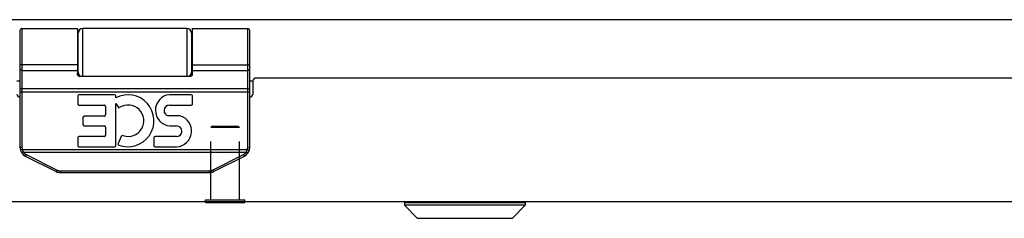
# Model space of a CAD drawing. Header units: inches. Extents: x 0 to 69.4, y 0 to 44.9.
# Tile 5 of 15: x 13.6 to 20, y 31.3 to 32.6. Entities that reach past the tile are written whole.
import ezdxf

# ---------------------------------------------------------------- set-up
doc = ezdxf.new("R2010")
doc.units = ezdxf.units.IN
doc.header["$LTSCALE"] = 3.814439
doc.header["$MEASUREMENT"] = 0
doc.linetypes.add('HIDDEN', pattern=[0.2, 0.1, -0.1])
doc.layers.get('0').update_dxf_attribs({"linetype": 'CONTINUOUS'})
doc.layers.add('02___PRT_ALL_AXES', color=7, linetype='CONTINUOUS')
doc.layers.add('DEFAULT_2', color=8, linetype='HIDDEN')

msp = doc.modelspace()

# ---------------------------------------------------------------- linework, layer by layer
at = {"color": 3, "linetype": 'Continuous'}
for p, q in [((37.0435, 32.5975), (13.1635, 32.5975)), ((20.7302, 32.2161), (15.1435, 32.2161)), ((13.5835, 32.1967), (13.6035, 32.1967)), ((15.1035, 32.1967), (15.1235, 32.1967)), ((15.1235, 32.1961), (15.1235, 32.1111)), ((36.9535, 31.4061), (13.2535, 31.4061))]:
    msp.add_line(p, q, dxfattribs=at)
at = {"color": 7, "linetype": 'Continuous'}
for p, q in [((13.6165, 32.5391), (13.6165, 31.7617)), ((13.9785, 32.5391), (13.9785, 32.248)), ((14.0135, 32.2281), (14.0135, 32.5391)), ((14.6935, 32.5391), (14.6935, 32.2281)), ((15.0905, 31.7617), (15.0905, 32.5391)), ((13.6035, 32.5261), (13.6035, 31.7617)), ((13.9835, 32.2303), (13.9835, 32.5091)), ((14.7235, 32.5091), (14.7235, 32.2303)), ((15.1035, 31.7617), (15.1035, 32.5261)), ((13.6035, 32.3086), (13.6035, 32.3087)), ((13.6035, 32.3085), (13.6035, 32.3086)), ((13.6035, 32.3084), (13.6035, 32.3085)), ((13.6035, 32.3083), (13.6035, 32.3084)), ((13.6035, 32.3082), (13.6035, 32.3083)), ((13.6036, 32.308), (13.6035, 32.3082)), ((13.6036, 32.3079), (13.6036, 32.3081)), ((14.7285, 32.3022), (15.0907, 32.3022)), ((14.7285, 32.3021), (15.0907, 32.3021)), ((15.1034, 32.308), (15.1035, 32.3082)), ((15.1035, 32.3086), (15.1035, 32.3087)), ((15.1035, 32.3085), (15.1035, 32.3086)), ((15.1035, 32.3084), (15.1035, 32.3085)), ((15.1035, 32.3083), (15.1035, 32.3084)), ((15.1035, 32.3082), (15.1035, 32.3083)), ((13.6165, 32.2662), (13.9785, 32.2662)), ((13.9885, 32.2281), (14.7185, 32.2281)), ((14.7285, 32.2662), (15.0905, 32.2662)), ((13.6035, 32.1263), (15.1035, 32.1263)), ((13.6088, 32.1459), (13.6084, 32.1459)), ((13.6091, 32.1459), (13.6088, 32.1459)), ((13.6095, 32.1458), (13.6091, 32.1459)), ((13.6099, 32.1458), (13.6095, 32.1458)), ((13.6103, 32.1458), (13.6099, 32.1458)), ((13.6106, 32.1457), (13.6103, 32.1458)), ((13.611, 32.1457), (13.6106, 32.1457)), ((13.612, 32.1456), (13.6116, 32.1457)), ((13.6124, 32.1456), (13.612, 32.1456)), ((13.6129, 32.1456), (13.6124, 32.1456)), ((13.6133, 32.1456), (13.6129, 32.1456)), ((13.6137, 32.1456), (13.6133, 32.1456)), ((13.6141, 32.1455), (13.6137, 32.1456)), ((13.6146, 32.1455), (13.6141, 32.1455)), ((13.615, 32.1455), (13.6146, 32.1455)), ((13.6154, 32.1455), (13.615, 32.1455)), ((13.6158, 32.1455), (13.6154, 32.1455)), ((13.6163, 32.1455), (13.6158, 32.1455)), ((15.0907, 32.1455), (13.6163, 32.1455)), ((15.0907, 32.1455), (15.0911, 32.1455)), ((15.0911, 32.1455), (15.0916, 32.1455)), ((15.0916, 32.1455), (15.092, 32.1455)), ((15.092, 32.1455), (15.0924, 32.1455)), ((15.0924, 32.1455), (15.0929, 32.1455)), ((15.0929, 32.1455), (15.0933, 32.1456)), ((15.0933, 32.1456), (15.0937, 32.1456)), ((15.0937, 32.1456), (15.0941, 32.1456)), ((15.0941, 32.1456), (15.0946, 32.1456)), ((15.0946, 32.1456), (15.095, 32.1456)), ((15.095, 32.1456), (15.0954, 32.1457)), ((15.0954, 32.1457), (15.0958, 32.1457)), ((15.0958, 32.1457), (15.0962, 32.1457)), ((15.0962, 32.1457), (15.0966, 32.1457)), ((15.0966, 32.1457), (15.0969, 32.1458)), ((15.0969, 32.1458), (15.0973, 32.1458)), ((15.0973, 32.1458), (15.0977, 32.1458)), ((15.0977, 32.1458), (15.098, 32.1459)), ((15.098, 32.1459), (15.0984, 32.1459)), ((15.0984, 32.1459), (15.0987, 32.146)), ((15.0987, 32.146), (15.0991, 32.146)), ((13.6165, 31.7617), (13.6035, 31.7617)), ((15.0905, 31.7617), (15.1035, 31.7617)), ((13.618, 31.7498), (13.6053, 31.7466)), ((13.6177, 31.7282), (13.6174, 31.7281)), ((13.618, 31.7284), (13.6177, 31.7282)), ((13.618, 31.7498), (15.089, 31.7498)), ((13.6183, 31.7285), (13.618, 31.7284)), ((13.6185, 31.7287), (13.6183, 31.7285)), ((13.6188, 31.7288), (13.6185, 31.7287)), ((13.6191, 31.729), (13.6188, 31.7288)), ((13.6195, 31.7292), (13.6191, 31.729)), ((13.6198, 31.7294), (13.6195, 31.7292)), ((13.6206, 31.7298), (13.6203, 31.7296)), ((13.6209, 31.73), (13.6206, 31.7298)), ((13.6213, 31.7302), (13.6209, 31.73)), ((13.6216, 31.7304), (13.6213, 31.7302)), ((13.6221, 31.7308), (13.6216, 31.7304)), ((13.6227, 31.7311), (13.6221, 31.7308)), ((13.6232, 31.7314), (13.6227, 31.7311)), ((13.6237, 31.7317), (13.6232, 31.7314)), ((13.6243, 31.7321), (13.6237, 31.7317)), ((13.6248, 31.7324), (13.6243, 31.7321)), ((13.6248, 31.7324), (15.0822, 31.7324)), ((13.638, 31.7058), (13.8403, 31.6047)), ((13.6394, 31.7074), (13.6392, 31.7072)), ((13.6395, 31.7076), (13.6394, 31.7074)), ((13.6396, 31.7079), (13.6395, 31.7076)), ((13.6398, 31.7081), (13.6396, 31.7079)), ((13.6399, 31.7083), (13.6398, 31.7081)), ((13.6401, 31.7086), (13.6399, 31.7083)), ((13.6403, 31.709), (13.6401, 31.7086)), ((13.6405, 31.7094), (13.6403, 31.709)), ((13.6408, 31.7098), (13.6405, 31.7094)), ((13.641, 31.7103), (13.6408, 31.7098)), ((13.6413, 31.7108), (13.641, 31.7103)), ((13.6416, 31.7112), (13.6413, 31.7108)), ((13.6419, 31.7119), (13.6416, 31.7112)), ((13.6423, 31.7126), (13.6419, 31.7119)), ((13.6426, 31.7132), (13.6423, 31.7126)), ((13.643, 31.7139), (13.6426, 31.7132)), ((13.6434, 31.7147), (13.643, 31.7139)), ((13.6439, 31.7156), (13.6434, 31.7147)), ((13.6439, 31.7156), (13.8461, 31.6145)), ((14.8609, 31.6145), (15.0631, 31.7156)), ((14.8667, 31.6047), (15.0689, 31.7058)), ((15.0631, 31.7156), (15.0634, 31.715)), ((15.0634, 31.715), (15.0638, 31.7143)), ((15.0638, 31.7143), (15.0642, 31.7135)), ((15.0642, 31.7135), (15.0646, 31.7128)), ((15.0646, 31.7128), (15.065, 31.7121)), ((15.065, 31.7121), (15.0653, 31.7114)), ((15.0653, 31.7114), (15.0657, 31.7108)), ((15.0657, 31.7108), (15.066, 31.7103)), ((15.066, 31.7103), (15.0662, 31.7098)), ((15.0662, 31.7098), (15.0665, 31.7094)), ((15.0665, 31.7094), (15.0667, 31.709)), ((15.0667, 31.709), (15.0669, 31.7086)), ((15.0669, 31.7086), (15.0671, 31.7083)), ((15.0671, 31.7083), (15.0672, 31.7081)), ((15.0672, 31.7081), (15.0674, 31.7079)), ((15.0674, 31.7079), (15.0675, 31.7076)), ((15.0675, 31.7076), (15.0676, 31.7074)), ((15.0676, 31.7074), (15.0678, 31.7072)), ((15.0678, 31.7072), (15.0679, 31.7071)), ((15.0822, 31.7324), (15.0827, 31.7321)), ((15.0827, 31.7321), (15.0833, 31.7317)), ((15.0833, 31.7317), (15.0838, 31.7314)), ((15.0838, 31.7314), (15.0843, 31.7311)), ((15.0843, 31.7311), (15.0849, 31.7308)), ((15.0849, 31.7308), (15.0854, 31.7304)), ((15.0859, 31.7301), (15.0862, 31.7299)), ((15.0862, 31.7299), (15.0866, 31.7297)), ((15.0866, 31.7297), (15.0869, 31.7295)), ((15.0869, 31.7295), (15.0872, 31.7294)), ((15.0872, 31.7294), (15.0875, 31.7292)), ((15.0875, 31.7292), (15.0878, 31.729)), ((15.0878, 31.729), (15.0882, 31.7288)), ((15.0882, 31.7288), (15.0884, 31.7287)), ((15.0884, 31.7287), (15.0887, 31.7285)), ((15.0887, 31.7285), (15.089, 31.7284)), ((15.089, 31.7498), (15.1017, 31.7466)), ((15.089, 31.7284), (15.0893, 31.7282)), ((15.0893, 31.7282), (15.0896, 31.7281)), ((15.0896, 31.7281), (15.0898, 31.728)), ((13.8416, 31.6063), (13.8415, 31.6061)), ((13.8417, 31.6065), (13.8416, 31.6063)), ((13.8419, 31.6067), (13.8417, 31.6065)), ((13.842, 31.607), (13.8419, 31.6067)), ((13.8422, 31.6072), (13.842, 31.607)), ((13.8423, 31.6075), (13.8422, 31.6072)), ((13.8425, 31.6077), (13.8423, 31.6075)), ((13.8427, 31.6081), (13.8425, 31.6077)), ((13.8429, 31.6086), (13.8427, 31.6081)), ((13.8432, 31.609), (13.8429, 31.6086)), ((13.8435, 31.6095), (13.8432, 31.609)), ((13.8437, 31.6099), (13.8435, 31.6095)), ((13.8441, 31.6106), (13.8437, 31.6099)), ((13.8445, 31.6113), (13.8441, 31.6106)), ((13.8448, 31.612), (13.8445, 31.6113)), ((13.8452, 31.6128), (13.8448, 31.612)), ((13.8456, 31.6135), (13.8452, 31.6128)), ((13.8461, 31.6145), (13.8456, 31.6135)), ((13.8683, 31.6093), (13.8683, 31.5981)), ((13.8683, 31.6093), (14.8387, 31.6093)), ((13.8683, 31.5981), (14.8387, 31.5981)), ((14.8387, 31.6093), (14.8387, 31.5981)), ((14.8609, 31.6145), (14.8612, 31.6139)), ((14.8612, 31.6139), (14.8616, 31.6131)), ((14.8616, 31.6131), (14.862, 31.6124)), ((14.862, 31.6124), (14.8623, 31.6117)), ((14.8623, 31.6117), (14.8627, 31.611)), ((14.8627, 31.611), (14.8631, 31.6103)), ((14.8631, 31.6103), (14.8635, 31.6096)), ((14.8635, 31.6096), (14.8637, 31.6092)), ((14.8637, 31.6092), (14.864, 31.6087)), ((14.864, 31.6087), (14.8642, 31.6083)), ((14.8642, 31.6083), (14.8645, 31.6078)), ((14.8645, 31.6078), (14.8647, 31.6075)), ((14.8647, 31.6075), (14.8648, 31.6072)), ((14.8648, 31.6072), (14.865, 31.607)), ((14.865, 31.607), (14.8651, 31.6067)), ((14.8651, 31.6067), (14.8652, 31.6065)), ((14.8652, 31.6065), (14.8654, 31.6063)), ((14.8654, 31.6063), (14.8655, 31.6061)), ((14.8655, 31.6061), (14.8656, 31.6059)), ((14.8155, 31.4021), (14.8155, 31.4061)), ((14.8155, 31.4021), (15.0715, 31.4021)), ((15.0715, 31.4021), (15.0715, 31.4061)), ((16.1144, 31.403), (16.1144, 31.3843)), ((16.1144, 31.403), (16.9025, 31.403)), ((16.1144, 31.3843), (16.1976, 31.3011)), ((16.9025, 31.3843), (16.1144, 31.3843)), ((16.9025, 31.3843), (16.8194, 31.3011)), ((16.9025, 31.403), (16.9025, 31.3843)), ((16.1976, 31.3011), (16.8194, 31.3011)), ((16.2026, 31.2991), (16.8144, 31.2991))]:
    msp.add_line(p, q, dxfattribs=at)
for points in [[(14.7285, 32.5391), (14.7285, 32.248), (14.7285, 32.2473), (14.7285, 32.2467), (14.7285, 32.246), (14.7284, 32.2454), (14.7284, 32.2447), (14.7284, 32.2441), (14.7283, 32.2435), (14.7283, 32.2429), (14.7282, 32.2424), (14.7281, 32.2419), (14.7281, 32.2413), (14.728, 32.2409), (14.7279, 32.2404), (14.7278, 32.2399), (14.7278, 32.2395), (14.7277, 32.2391), (14.7276, 32.2387), (14.7275, 32.2383), (14.7274, 32.2379), (14.7273, 32.2375), (14.7272, 32.2372), (14.7271, 32.2368), (14.727, 32.2365), (14.7269, 32.2362), (14.7268, 32.2358), (14.7267, 32.2355), (14.7266, 32.2352), (14.7265, 32.235), (14.7263, 32.2347), (14.7262, 32.2344), (14.7261, 32.2342), (14.726, 32.2339), (14.7259, 32.2337), (14.7258, 32.2335), (14.7256, 32.2332), (14.7255, 32.233), (14.7254, 32.2328), (14.7253, 32.2326), (14.7252, 32.2324), (14.725, 32.2322), (14.7249, 32.232), (14.7248, 32.2319), (14.7247, 32.2317), (14.7245, 32.2315), (14.7244, 32.2314), (14.7243, 32.2312), (14.7242, 32.2311), (14.724, 32.2309), (14.7239, 32.2308), (14.7238, 32.2307), (14.7237, 32.2305), (14.7236, 32.2304), (14.7234, 32.2303), (14.7233, 32.2302), (14.7232, 32.2301), (14.7231, 32.2299), (14.723, 32.2298), (14.7228, 32.2297), (14.7227, 32.2297), (14.7226, 32.2296), (14.7225, 32.2295), (14.7224, 32.2294), (14.7222, 32.2293), (14.7221, 32.2292), (14.722, 32.2292), (14.7219, 32.2291), (14.7218, 32.229), (14.7217, 32.229), (14.7216, 32.2289), (14.7214, 32.2288), (14.7213, 32.2288), (14.7212, 32.2287), (14.7211, 32.2287), (14.721, 32.2286), (14.7209, 32.2286), (14.7208, 32.2285), (14.7207, 32.2285), (14.7205, 32.2285), (14.7204, 32.2284), (14.7203, 32.2284), (14.7202, 32.2284), (14.7201, 32.2283), (14.72, 32.2283), (14.7199, 32.2283), (14.7198, 32.2282), (14.7197, 32.2282), (14.7196, 32.2282), (14.7195, 32.2282), (14.7194, 32.2282), (14.7192, 32.2282), (14.7191, 32.2281), (14.719, 32.2281), (14.7189, 32.2281), (14.7188, 32.2281), (14.7187, 32.2281), (14.7186, 32.2281), (14.7185, 32.2281)], [(13.6165, 32.2662), (13.6163, 32.2662), (13.6161, 32.2662), (13.6158, 32.2662), (13.6156, 32.2662), (13.6154, 32.2662), (13.6152, 32.2662), (13.615, 32.2663), (13.6148, 32.2663), (13.6146, 32.2663), (13.6143, 32.2663), (13.6141, 32.2664), (13.6139, 32.2664), (13.6137, 32.2664), (13.6135, 32.2665), (13.6133, 32.2665), (13.6131, 32.2665), (13.6129, 32.2666), (13.6126, 32.2666), (13.6124, 32.2667), (13.6122, 32.2667), (13.612, 32.2668), (13.6118, 32.2668), (13.6116, 32.2669), (13.6114, 32.267), (13.6112, 32.267), (13.611, 32.2671), (13.6108, 32.2672), (13.6106, 32.2672), (13.6104, 32.2673), (13.6103, 32.2674), (13.6101, 32.2675), (13.6099, 32.2676), (13.6097, 32.2676), (13.6095, 32.2677), (13.6093, 32.2678), (13.6091, 32.2679), (13.609, 32.268), (13.6088, 32.2681), (13.6086, 32.2682), (13.6084, 32.2683), (13.6083, 32.2684), (13.6081, 32.2685), (13.6079, 32.2686), (13.6078, 32.2687), (13.6076, 32.2688), (13.6075, 32.269), (13.6073, 32.2691), (13.6072, 32.2692), (13.607, 32.2693), (13.6069, 32.2694), (13.6067, 32.2695), (13.6066, 32.2697), (13.6064, 32.2698), (13.6063, 32.2699), (13.6062, 32.2701), (13.606, 32.2702), (13.6059, 32.2703), (13.6058, 32.2705), (13.6057, 32.2706), (13.6055, 32.2707), (13.6054, 32.2709), (13.6053, 32.271), (13.6052, 32.2712), (13.6051, 32.2713), (13.605, 32.2714), (13.6049, 32.2716), (13.6048, 32.2717), (13.6047, 32.2719), (13.6046, 32.272), (13.6045, 32.2722), (13.6044, 32.2723), (13.6044, 32.2725), (13.6043, 32.2726), (13.6042, 32.2728), (13.6041, 32.273), (13.6041, 32.2731), (13.604, 32.2733), (13.604, 32.2734), (13.6039, 32.2736), (13.6039, 32.2737), (13.6038, 32.2739), (13.6038, 32.2741), (13.6037, 32.2742), (13.6037, 32.2744), (13.6036, 32.2746), (13.6036, 32.2747), (13.6036, 32.2749), (13.6036, 32.275), (13.6035, 32.2752), (13.6035, 32.2754), (13.6035, 32.2755), (13.6035, 32.2757), (13.6035, 32.2759), (13.6035, 32.276)], [(13.9785, 32.3022), (13.6163, 32.3022), (13.6161, 32.3022), (13.6158, 32.3022), (13.6156, 32.3022), (13.6154, 32.3022), (13.6152, 32.3022), (13.615, 32.3022), (13.6148, 32.3022), (13.6146, 32.3023), (13.6143, 32.3023), (13.6141, 32.3023), (13.6139, 32.3023), (13.6137, 32.3023), (13.6135, 32.3024), (13.6133, 32.3024), (13.6131, 32.3024), (13.6129, 32.3024), (13.6126, 32.3025), (13.6124, 32.3025), (13.6122, 32.3025), (13.612, 32.3026), (13.6118, 32.3026), (13.6116, 32.3027), (13.6114, 32.3027), (13.6112, 32.3027), (13.611, 32.3028), (13.6108, 32.3028), (13.6106, 32.3029), (13.6104, 32.3029), (13.6103, 32.303), (13.6101, 32.303), (13.6099, 32.3031), (13.6097, 32.3032), (13.6095, 32.3032), (13.6093, 32.3033), (13.6091, 32.3033), (13.609, 32.3034), (13.6088, 32.3035), (13.6086, 32.3035), (13.6084, 32.3036), (13.6083, 32.3037), (13.6081, 32.3037), (13.6079, 32.3038), (13.6078, 32.3039), (13.6076, 32.3039), (13.6075, 32.304), (13.6073, 32.3041), (13.6072, 32.3042), (13.607, 32.3043), (13.6069, 32.3043), (13.6067, 32.3044), (13.6066, 32.3045), (13.6064, 32.3046), (13.6063, 32.3047), (13.6062, 32.3048), (13.606, 32.3048), (13.6059, 32.3049), (13.6058, 32.305), (13.6057, 32.3051), (13.6055, 32.3052), (13.6054, 32.3053), (13.6053, 32.3054), (13.6052, 32.3055), (13.6051, 32.3056), (13.605, 32.3057), (13.6049, 32.3058), (13.6048, 32.3059), (13.6047, 32.306), (13.6046, 32.3061), (13.6045, 32.3062), (13.6044, 32.3063), (13.6044, 32.3064), (13.6043, 32.3065), (13.6042, 32.3066), (13.6041, 32.3067), (13.6041, 32.3068), (13.604, 32.3069), (13.604, 32.307), (13.6039, 32.3071), (13.6039, 32.3072), (13.6038, 32.3073), (13.6038, 32.3074), (13.6037, 32.3075), (13.6037, 32.3076), (13.6036, 32.3077), (13.6036, 32.3079), (13.6036, 32.308)], [(13.9785, 32.3021), (13.6163, 32.3021), (13.6161, 32.3022), (13.6158, 32.3022), (13.6156, 32.3022), (13.6154, 32.3022), (13.6152, 32.3022), (13.615, 32.3022), (13.6148, 32.3022), (13.6146, 32.3022), (13.6143, 32.3022), (13.6141, 32.3023), (13.6139, 32.3023), (13.6137, 32.3023), (13.6135, 32.3023), (13.6133, 32.3024), (13.6131, 32.3024), (13.6129, 32.3024), (13.6126, 32.3024), (13.6124, 32.3025), (13.6122, 32.3025), (13.612, 32.3025), (13.6118, 32.3026), (13.6116, 32.3026), (13.6114, 32.3027), (13.6112, 32.3027), (13.611, 32.3028), (13.6108, 32.3028), (13.6106, 32.3029), (13.6104, 32.3029), (13.6103, 32.303), (13.6101, 32.303), (13.6099, 32.3031), (13.6097, 32.3031), (13.6095, 32.3032), (13.6093, 32.3032), (13.6091, 32.3033), (13.609, 32.3034), (13.6088, 32.3034), (13.6086, 32.3035), (13.6084, 32.3036), (13.6083, 32.3036), (13.6081, 32.3037), (13.6079, 32.3038), (13.6078, 32.3038), (13.6076, 32.3039), (13.6075, 32.304), (13.6073, 32.3041), (13.6072, 32.3041), (13.607, 32.3042), (13.6069, 32.3043), (13.6067, 32.3044), (13.6066, 32.3045), (13.6064, 32.3046), (13.6063, 32.3046), (13.6062, 32.3047), (13.606, 32.3048), (13.6059, 32.3049), (13.6058, 32.305), (13.6057, 32.3051), (13.6055, 32.3052), (13.6054, 32.3053), (13.6053, 32.3054), (13.6052, 32.3055), (13.6051, 32.3055), (13.605, 32.3056), (13.6049, 32.3057), (13.6048, 32.3058), (13.6047, 32.3059), (13.6046, 32.306), (13.6045, 32.3061), (13.6044, 32.3062), (13.6044, 32.3063), (13.6043, 32.3064), (13.6042, 32.3065), (13.6041, 32.3067), (13.6041, 32.3068), (13.604, 32.3069), (13.604, 32.307), (13.6039, 32.3071), (13.6039, 32.3072), (13.6038, 32.3073), (13.6038, 32.3074), (13.6037, 32.3075), (13.6037, 32.3076), (13.6036, 32.3077), (13.6036, 32.3078), (13.6036, 32.3079)], [(15.0905, 32.2662), (15.0907, 32.2662), (15.0909, 32.2662), (15.0911, 32.2662), (15.0914, 32.2662), (15.0916, 32.2662), (15.0918, 32.2662), (15.092, 32.2663), (15.0922, 32.2663), (15.0924, 32.2663), (15.0927, 32.2663), (15.0929, 32.2664), (15.0931, 32.2664), (15.0933, 32.2664), (15.0935, 32.2665), (15.0937, 32.2665), (15.0939, 32.2665), (15.0941, 32.2666), (15.0943, 32.2666), (15.0946, 32.2667), (15.0948, 32.2667), (15.095, 32.2668), (15.0952, 32.2668), (15.0954, 32.2669), (15.0956, 32.267), (15.0958, 32.267), (15.096, 32.2671), (15.0962, 32.2672), (15.0964, 32.2672), (15.0966, 32.2673), (15.0967, 32.2674), (15.0969, 32.2675), (15.0971, 32.2676), (15.0973, 32.2676), (15.0975, 32.2677), (15.0977, 32.2678), (15.0979, 32.2679), (15.098, 32.268), (15.0982, 32.2681), (15.0984, 32.2682), (15.0986, 32.2683), (15.0987, 32.2684), (15.0989, 32.2685), (15.0991, 32.2686), (15.0992, 32.2687), (15.0994, 32.2688), (15.0995, 32.269), (15.0997, 32.2691), (15.0998, 32.2692), (15.1, 32.2693), (15.1001, 32.2694), (15.1003, 32.2695), (15.1004, 32.2697), (15.1006, 32.2698), (15.1007, 32.2699), (15.1008, 32.2701), (15.101, 32.2702), (15.1011, 32.2703), (15.1012, 32.2705), (15.1013, 32.2706), (15.1015, 32.2707), (15.1016, 32.2709), (15.1017, 32.271), (15.1018, 32.2712), (15.1019, 32.2713), (15.102, 32.2714), (15.1021, 32.2716), (15.1022, 32.2717), (15.1023, 32.2719), (15.1024, 32.272), (15.1025, 32.2722), (15.1025, 32.2723), (15.1026, 32.2725), (15.1027, 32.2726), (15.1028, 32.2728), (15.1028, 32.273), (15.1029, 32.2731), (15.103, 32.2733), (15.103, 32.2734), (15.1031, 32.2736), (15.1031, 32.2737), (15.1032, 32.2739), (15.1032, 32.2741), (15.1033, 32.2742), (15.1033, 32.2744), (15.1034, 32.2746), (15.1034, 32.2747), (15.1034, 32.2749), (15.1034, 32.275), (15.1035, 32.2752), (15.1035, 32.2754), (15.1035, 32.2755), (15.1035, 32.2757), (15.1035, 32.2759), (15.1035, 32.276)], [(15.0907, 32.3021), (15.0909, 32.3022), (15.0911, 32.3022), (15.0914, 32.3022), (15.0916, 32.3022), (15.0918, 32.3022), (15.092, 32.3022), (15.0922, 32.3022), (15.0924, 32.3022), (15.0927, 32.3022), (15.0929, 32.3023), (15.0931, 32.3023), (15.0933, 32.3023), (15.0935, 32.3023), (15.0937, 32.3024), (15.0939, 32.3024), (15.0941, 32.3024), (15.0943, 32.3024), (15.0946, 32.3025), (15.0948, 32.3025), (15.095, 32.3025), (15.0952, 32.3026), (15.0954, 32.3026), (15.0956, 32.3027), (15.0958, 32.3027), (15.096, 32.3028), (15.0962, 32.3028), (15.0964, 32.3029), (15.0966, 32.3029), (15.0967, 32.303), (15.0969, 32.303), (15.0971, 32.3031), (15.0973, 32.3031), (15.0975, 32.3032), (15.0977, 32.3032), (15.0979, 32.3033), (15.098, 32.3034), (15.0982, 32.3034), (15.0984, 32.3035), (15.0986, 32.3036), (15.0987, 32.3036), (15.0989, 32.3037), (15.0991, 32.3038), (15.0992, 32.3038), (15.0994, 32.3039), (15.0995, 32.304), (15.0997, 32.3041), (15.0998, 32.3041), (15.1, 32.3042), (15.1001, 32.3043), (15.1003, 32.3044), (15.1004, 32.3045), (15.1006, 32.3046), (15.1007, 32.3046), (15.1008, 32.3047), (15.101, 32.3048), (15.1011, 32.3049), (15.1012, 32.305), (15.1013, 32.3051), (15.1015, 32.3052), (15.1016, 32.3053), (15.1017, 32.3054), (15.1018, 32.3055), (15.1019, 32.3055), (15.102, 32.3056), (15.1021, 32.3057), (15.1022, 32.3058), (15.1023, 32.3059), (15.1024, 32.306), (15.1025, 32.3061), (15.1025, 32.3062), (15.1026, 32.3063), (15.1027, 32.3064), (15.1028, 32.3065), (15.1028, 32.3067), (15.1029, 32.3068), (15.103, 32.3069), (15.103, 32.307), (15.1031, 32.3071), (15.1031, 32.3072), (15.1032, 32.3073), (15.1032, 32.3074), (15.1033, 32.3075), (15.1033, 32.3076), (15.1034, 32.3077), (15.1034, 32.3078), (15.1034, 32.3079), (15.1034, 32.3081)], [(15.0907, 32.3022), (15.0909, 32.3022), (15.0911, 32.3022), (15.0914, 32.3022), (15.0916, 32.3022), (15.0918, 32.3022), (15.092, 32.3022), (15.0922, 32.3022), (15.0924, 32.3023), (15.0927, 32.3023), (15.0929, 32.3023), (15.0931, 32.3023), (15.0933, 32.3023), (15.0935, 32.3024), (15.0937, 32.3024), (15.0939, 32.3024), (15.0941, 32.3024), (15.0943, 32.3025), (15.0946, 32.3025), (15.0948, 32.3025), (15.095, 32.3026), (15.0952, 32.3026), (15.0954, 32.3027), (15.0956, 32.3027), (15.0958, 32.3027), (15.096, 32.3028), (15.0962, 32.3028), (15.0964, 32.3029), (15.0966, 32.3029), (15.0967, 32.303), (15.0969, 32.303), (15.0971, 32.3031), (15.0973, 32.3032), (15.0975, 32.3032), (15.0977, 32.3033), (15.0979, 32.3033), (15.098, 32.3034), (15.0982, 32.3035), (15.0984, 32.3035), (15.0986, 32.3036), (15.0987, 32.3037), (15.0989, 32.3037), (15.0991, 32.3038), (15.0992, 32.3039), (15.0994, 32.3039), (15.0995, 32.304), (15.0997, 32.3041), (15.0998, 32.3042), (15.1, 32.3043), (15.1001, 32.3043), (15.1003, 32.3044), (15.1004, 32.3045), (15.1006, 32.3046), (15.1007, 32.3047), (15.1008, 32.3048), (15.101, 32.3048), (15.1011, 32.3049), (15.1012, 32.305), (15.1013, 32.3051), (15.1015, 32.3052), (15.1016, 32.3053), (15.1017, 32.3054), (15.1018, 32.3055), (15.1019, 32.3056), (15.102, 32.3057), (15.1021, 32.3058), (15.1022, 32.3059), (15.1023, 32.306), (15.1024, 32.3061), (15.1025, 32.3062), (15.1025, 32.3063), (15.1026, 32.3064), (15.1027, 32.3065), (15.1028, 32.3066), (15.1028, 32.3067), (15.1029, 32.3068), (15.103, 32.3069), (15.103, 32.307), (15.1031, 32.3071), (15.1031, 32.3072), (15.1032, 32.3073), (15.1032, 32.3074), (15.1033, 32.3075), (15.1033, 32.3076), (15.1034, 32.3077), (15.1034, 32.3079), (15.1034, 32.308)], [(13.9885, 32.2281), (13.9884, 32.2281), (13.9883, 32.2281), (13.9882, 32.2281), (13.9881, 32.2281), (13.988, 32.2281), (13.9879, 32.2281), (13.9878, 32.2282), (13.9876, 32.2282), (13.9875, 32.2282), (13.9874, 32.2282), (13.9873, 32.2282), (13.9872, 32.2282), (13.9871, 32.2283), (13.987, 32.2283), (13.9869, 32.2283), (13.9868, 32.2284), (13.9867, 32.2284), (13.9866, 32.2284), (13.9865, 32.2285), (13.9863, 32.2285), (13.9862, 32.2285), (13.9861, 32.2286), (13.986, 32.2286), (13.9859, 32.2287), (13.9858, 32.2287), (13.9857, 32.2288), (13.9856, 32.2288), (13.9854, 32.2289), (13.9853, 32.229), (13.9852, 32.229), (13.9851, 32.2291), (13.985, 32.2292), (13.9849, 32.2292), (13.9848, 32.2293), (13.9846, 32.2294), (13.9845, 32.2295), (13.9844, 32.2296), (13.9843, 32.2297), (13.9842, 32.2297), (13.984, 32.2298), (13.9839, 32.2299), (13.9838, 32.2301), (13.9837, 32.2302), (13.9836, 32.2303), (13.9834, 32.2304), (13.9833, 32.2305), (13.9832, 32.2307), (13.9831, 32.2308), (13.9829, 32.2309), (13.9828, 32.2311), (13.9827, 32.2312), (13.9826, 32.2314), (13.9825, 32.2315), (13.9823, 32.2317), (13.9822, 32.2319), (13.9821, 32.232), (13.982, 32.2322), (13.9818, 32.2324), (13.9817, 32.2326), (13.9816, 32.2328), (13.9815, 32.233), (13.9814, 32.2332), (13.9812, 32.2335), (13.9811, 32.2337), (13.981, 32.2339), (13.9809, 32.2342), (13.9808, 32.2344), (13.9807, 32.2347), (13.9805, 32.235), (13.9804, 32.2352), (13.9803, 32.2355), (13.9802, 32.2358), (13.9801, 32.2362), (13.98, 32.2365), (13.9799, 32.2368), (13.9798, 32.2372), (13.9797, 32.2375), (13.9796, 32.2379), (13.9795, 32.2383), (13.9794, 32.2387), (13.9793, 32.2391), (13.9792, 32.2395), (13.9792, 32.2399), (13.9791, 32.2404), (13.979, 32.2409), (13.9789, 32.2413), (13.9789, 32.2419), (13.9788, 32.2424), (13.9787, 32.2429), (13.9787, 32.2435), (13.9786, 32.2441), (13.9786, 32.2447), (13.9786, 32.2454), (13.9785, 32.246), (13.9785, 32.2467), (13.9785, 32.2473), (13.9785, 32.248)], [(13.6084, 32.1459), (13.6081, 32.146), (13.6079, 32.146), (13.6078, 32.146), (13.6076, 32.146), (13.6075, 32.1461), (13.6073, 32.1461), (13.6072, 32.1461), (13.607, 32.1461), (13.6069, 32.1462), (13.6067, 32.1462), (13.6066, 32.1462), (13.6064, 32.1462), (13.6063, 32.1463), (13.6062, 32.1463), (13.606, 32.1463), (13.6059, 32.1463), (13.6058, 32.1464), (13.6057, 32.1464), (13.6055, 32.1464), (13.6054, 32.1465), (13.6053, 32.1465), (13.6052, 32.1465), (13.6051, 32.1465), (13.605, 32.1466), (13.6049, 32.1466), (13.6048, 32.1466), (13.6047, 32.1467), (13.6046, 32.1467), (13.6045, 32.1467), (13.6044, 32.1468), (13.6044, 32.1468), (13.6043, 32.1468), (13.6042, 32.1468), (13.6041, 32.1469), (13.6041, 32.1469), (13.604, 32.1469), (13.604, 32.147), (13.6039, 32.147), (13.6039, 32.147), (13.6038, 32.1471), (13.6038, 32.1471), (13.6037, 32.1471), (13.6037, 32.1472), (13.6036, 32.1472), (13.6036, 32.1472), (13.6036, 32.1473), (13.6036, 32.1473), (13.6035, 32.1473), (13.6035, 32.1474), (13.6035, 32.1474), (13.6035, 32.1474), (13.6035, 32.1475), (13.6035, 32.1475)], [(15.0991, 32.146), (15.0992, 32.146), (15.0994, 32.146), (15.0995, 32.1461), (15.0997, 32.1461), (15.0998, 32.1461), (15.1, 32.1461), (15.1001, 32.1462), (15.1003, 32.1462), (15.1004, 32.1462), (15.1006, 32.1462), (15.1007, 32.1463), (15.1008, 32.1463), (15.101, 32.1463), (15.1011, 32.1463), (15.1012, 32.1464), (15.1013, 32.1464), (15.1015, 32.1464), (15.1016, 32.1465), (15.1017, 32.1465), (15.1018, 32.1465), (15.1019, 32.1465), (15.102, 32.1466), (15.1021, 32.1466), (15.1022, 32.1466), (15.1023, 32.1467), (15.1024, 32.1467), (15.1025, 32.1467), (15.1025, 32.1468), (15.1026, 32.1468), (15.1027, 32.1468), (15.1028, 32.1468), (15.1028, 32.1469), (15.1029, 32.1469), (15.103, 32.1469), (15.103, 32.147), (15.1031, 32.147), (15.1031, 32.147), (15.1032, 32.1471), (15.1032, 32.1471), (15.1033, 32.1471), (15.1033, 32.1472), (15.1034, 32.1472), (15.1034, 32.1472), (15.1034, 32.1473), (15.1034, 32.1473), (15.1035, 32.1473), (15.1035, 32.1474), (15.1035, 32.1474), (15.1035, 32.1474), (15.1035, 32.1475), (15.1035, 32.1475)], [(13.6116, 32.1457), (13.6112, 32.1457), (13.611, 32.1457)], [(13.6174, 31.7281), (13.6172, 31.728), (13.617, 31.7279), (13.6169, 31.7279), (13.6168, 31.7278), (13.6167, 31.7277), (13.6166, 31.7277), (13.6164, 31.7276), (13.6163, 31.7276), (13.6162, 31.7275), (13.6161, 31.7275), (13.616, 31.7274), (13.6159, 31.7274), (13.6158, 31.7274), (13.6157, 31.7273), (13.6156, 31.7273), (13.6155, 31.7272), (13.6154, 31.7272), (13.6153, 31.7272), (13.6152, 31.7271), (13.6152, 31.7271), (13.6151, 31.7271), (13.615, 31.7271), (13.6149, 31.727), (13.6148, 31.727), (13.6148, 31.727), (13.6147, 31.727), (13.6146, 31.727), (13.6146, 31.727), (13.6145, 31.727), (13.6145, 31.7269), (13.6144, 31.7269), (13.6144, 31.7269), (13.6143, 31.7269), (13.6143, 31.7269), (13.6142, 31.7269), (13.6142, 31.7269), (13.6142, 31.7269), (13.6141, 31.7269), (13.6141, 31.727), (13.6141, 31.727), (13.614, 31.727), (13.614, 31.727), (13.614, 31.727), (13.614, 31.727)], [(13.618, 31.7498), (13.6181, 31.7492), (13.6182, 31.7486), (13.6184, 31.7481), (13.6185, 31.7475), (13.6187, 31.7469), (13.6188, 31.7464), (13.619, 31.7458), (13.6191, 31.7452), (13.6193, 31.7447), (13.6195, 31.7441), (13.6197, 31.7436), (13.6199, 31.743), (13.6201, 31.7425), (13.6203, 31.7419), (13.6205, 31.7414), (13.6207, 31.7408), (13.6209, 31.7403), (13.6211, 31.7398), (13.6214, 31.7392), (13.6216, 31.7387), (13.6218, 31.7381), (13.6221, 31.7376), (13.6223, 31.7371), (13.6226, 31.7366), (13.6228, 31.736), (13.6231, 31.7355), (13.6234, 31.735), (13.6236, 31.7345), (13.6239, 31.734), (13.6242, 31.7335), (13.6245, 31.7329), (13.6248, 31.7324)], [(13.6203, 31.7296), (13.6199, 31.7295), (13.6198, 31.7294)], [(13.6248, 31.7324), (13.6251, 31.732), (13.6254, 31.7316), (13.6257, 31.7311), (13.626, 31.7307), (13.6263, 31.7303), (13.6267, 31.7298), (13.627, 31.7294), (13.6273, 31.729), (13.6277, 31.7286), (13.628, 31.7281), (13.6284, 31.7277), (13.6287, 31.7273), (13.6291, 31.7269), (13.6294, 31.7265), (13.6298, 31.7261), (13.6302, 31.7257), (13.6305, 31.7254), (13.6309, 31.725), (13.6313, 31.7246), (13.6317, 31.7242), (13.6321, 31.7239), (13.6324, 31.7235), (13.6328, 31.7231), (13.6332, 31.7228), (13.6336, 31.7224), (13.6341, 31.7221), (13.6345, 31.7217), (13.6349, 31.7214), (13.6353, 31.7211), (13.6357, 31.7207), (13.6361, 31.7204), (13.6366, 31.7201), (13.637, 31.7198), (13.6374, 31.7195), (13.6379, 31.7191), (13.6383, 31.7188), (13.6388, 31.7185), (13.6392, 31.7183), (13.6397, 31.718), (13.6401, 31.7177), (13.6406, 31.7174), (13.641, 31.7171), (13.6415, 31.7169), (13.642, 31.7166), (13.6424, 31.7164), (13.6429, 31.7161), (13.6434, 31.7159), (13.6439, 31.7156)], [(13.6392, 31.7072), (13.6391, 31.7071), (13.6391, 31.707), (13.639, 31.7069), (13.639, 31.7068), (13.6389, 31.7067), (13.6388, 31.7066), (13.6388, 31.7066), (13.6388, 31.7065), (13.6387, 31.7064), (13.6387, 31.7064), (13.6386, 31.7063), (13.6386, 31.7063), (13.6385, 31.7062), (13.6385, 31.7062), (13.6384, 31.7061), (13.6384, 31.7061), (13.6384, 31.706), (13.6383, 31.706), (13.6383, 31.7059), (13.6383, 31.7059), (13.6383, 31.7059), (13.6382, 31.7059), (13.6382, 31.7058), (13.6382, 31.7058), (13.6381, 31.7058), (13.6381, 31.7058), (13.6381, 31.7058), (13.6381, 31.7058), (13.6381, 31.7058), (13.6381, 31.7058), (13.638, 31.7058)], [(15.0631, 31.7156), (15.0636, 31.7159), (15.0641, 31.7161), (15.0646, 31.7164), (15.065, 31.7166), (15.0655, 31.7169), (15.066, 31.7171), (15.0664, 31.7174), (15.0669, 31.7177), (15.0673, 31.718), (15.0678, 31.7183), (15.0682, 31.7185), (15.0687, 31.7188), (15.0691, 31.7191), (15.0696, 31.7195), (15.07, 31.7198), (15.0704, 31.7201), (15.0709, 31.7204), (15.0713, 31.7207), (15.0717, 31.7211), (15.0721, 31.7214), (15.0725, 31.7217), (15.0729, 31.7221), (15.0734, 31.7224), (15.0738, 31.7228), (15.0742, 31.7231), (15.0746, 31.7235), (15.0749, 31.7239), (15.0753, 31.7242), (15.0757, 31.7246), (15.0761, 31.725), (15.0765, 31.7254), (15.0768, 31.7257), (15.0772, 31.7261), (15.0776, 31.7265), (15.0779, 31.7269), (15.0783, 31.7273), (15.0786, 31.7277), (15.079, 31.7281), (15.0793, 31.7286), (15.0797, 31.729), (15.08, 31.7294), (15.0803, 31.7298), (15.0806, 31.7303), (15.081, 31.7307), (15.0813, 31.7311), (15.0816, 31.7316), (15.0819, 31.732), (15.0822, 31.7324)], [(15.0679, 31.7071), (15.0679, 31.707), (15.068, 31.7069), (15.068, 31.7068), (15.0681, 31.7067), (15.0681, 31.7066), (15.0682, 31.7066), (15.0682, 31.7065), (15.0683, 31.7064), (15.0683, 31.7064), (15.0684, 31.7063), (15.0684, 31.7063), (15.0685, 31.7062), (15.0685, 31.7062), (15.0685, 31.7061), (15.0686, 31.7061), (15.0686, 31.706), (15.0687, 31.706), (15.0687, 31.7059), (15.0687, 31.7059), (15.0687, 31.7059), (15.0688, 31.7059), (15.0688, 31.7058), (15.0688, 31.7058), (15.0688, 31.7058), (15.0689, 31.7058), (15.0689, 31.7058), (15.0689, 31.7058), (15.0689, 31.7058), (15.0689, 31.7058), (15.0689, 31.7058)], [(15.0822, 31.7324), (15.0825, 31.7329), (15.0828, 31.7335), (15.0831, 31.734), (15.0834, 31.7345), (15.0836, 31.735), (15.0839, 31.7355), (15.0842, 31.736), (15.0844, 31.7366), (15.0847, 31.7371), (15.0849, 31.7376), (15.0852, 31.7381), (15.0854, 31.7387), (15.0856, 31.7392), (15.0859, 31.7398), (15.0861, 31.7403), (15.0863, 31.7408), (15.0865, 31.7414), (15.0867, 31.7419), (15.0869, 31.7425), (15.0871, 31.743), (15.0873, 31.7436), (15.0875, 31.7441), (15.0877, 31.7447), (15.0879, 31.7452), (15.088, 31.7458), (15.0882, 31.7464), (15.0883, 31.7469), (15.0885, 31.7475), (15.0886, 31.7481), (15.0888, 31.7486), (15.0889, 31.7492), (15.089, 31.7498)], [(15.0854, 31.7304), (15.0856, 31.7303), (15.0859, 31.7301)], [(15.0898, 31.728), (15.09, 31.7279), (15.0901, 31.7279), (15.0902, 31.7278), (15.0903, 31.7277), (15.0904, 31.7277), (15.0906, 31.7276), (15.0907, 31.7276), (15.0908, 31.7275), (15.0909, 31.7275), (15.091, 31.7274), (15.0911, 31.7274), (15.0912, 31.7274), (15.0913, 31.7273), (15.0914, 31.7273), (15.0915, 31.7272), (15.0916, 31.7272), (15.0917, 31.7272), (15.0918, 31.7271), (15.0918, 31.7271), (15.0919, 31.7271), (15.092, 31.7271), (15.0921, 31.727), (15.0922, 31.727), (15.0922, 31.727), (15.0923, 31.727), (15.0924, 31.727), (15.0924, 31.727), (15.0925, 31.727), (15.0925, 31.7269), (15.0926, 31.7269), (15.0926, 31.7269), (15.0927, 31.7269), (15.0927, 31.7269), (15.0928, 31.7269), (15.0928, 31.7269), (15.0928, 31.7269), (15.0929, 31.7269), (15.0929, 31.727), (15.0929, 31.727), (15.093, 31.727), (15.093, 31.727), (15.093, 31.727), (15.093, 31.727)], [(13.8415, 31.6061), (13.8414, 31.6059), (13.8413, 31.6058), (13.8413, 31.6058), (13.8412, 31.6057), (13.8412, 31.6056), (13.8411, 31.6055), (13.8411, 31.6054), (13.841, 31.6054), (13.841, 31.6053), (13.8409, 31.6052), (13.8409, 31.6052), (13.8408, 31.6051), (13.8408, 31.6051), (13.8407, 31.605), (13.8407, 31.605), (13.8407, 31.6049), (13.8406, 31.6049), (13.8406, 31.6049), (13.8406, 31.6048), (13.8405, 31.6048), (13.8405, 31.6048), (13.8405, 31.6047), (13.8405, 31.6047), (13.8404, 31.6047), (13.8404, 31.6047), (13.8404, 31.6047), (13.8404, 31.6047), (13.8403, 31.6047), (13.8403, 31.6047), (13.8403, 31.6047), (13.8403, 31.6047)], [(13.8461, 31.6145), (13.8466, 31.6142), (13.8471, 31.614), (13.8476, 31.6138), (13.8481, 31.6135), (13.8486, 31.6133), (13.8491, 31.6131), (13.8496, 31.6129), (13.8501, 31.6127), (13.8506, 31.6125), (13.8511, 31.6123), (13.8516, 31.6121), (13.8522, 31.6119), (13.8527, 31.6118), (13.8532, 31.6116), (13.8537, 31.6114), (13.8542, 31.6113), (13.8548, 31.6111), (13.8553, 31.611), (13.8558, 31.6108), (13.8564, 31.6107), (13.8569, 31.6106), (13.8574, 31.6105), (13.8579, 31.6103), (13.8585, 31.6102), (13.859, 31.6101), (13.8596, 31.61), (13.8601, 31.6099), (13.8606, 31.6098), (13.8612, 31.6098), (13.8617, 31.6097), (13.8623, 31.6096), (13.8628, 31.6096), (13.8633, 31.6095), (13.8639, 31.6095), (13.8644, 31.6094), (13.865, 31.6094), (13.8655, 31.6093), (13.8661, 31.6093), (13.8666, 31.6093), (13.8672, 31.6093), (13.8677, 31.6093), (13.8683, 31.6093)], [(14.8387, 31.6093), (14.8393, 31.6093), (14.8398, 31.6093), (14.8404, 31.6093), (14.8409, 31.6093), (14.8415, 31.6093), (14.842, 31.6094), (14.8426, 31.6094), (14.8431, 31.6095), (14.8437, 31.6095), (14.8442, 31.6096), (14.8447, 31.6096), (14.8453, 31.6097), (14.8458, 31.6098), (14.8464, 31.6098), (14.8469, 31.6099), (14.8474, 31.61), (14.848, 31.6101), (14.8485, 31.6102), (14.849, 31.6103), (14.8496, 31.6105), (14.8501, 31.6106), (14.8506, 31.6107), (14.8512, 31.6108), (14.8517, 31.611), (14.8522, 31.6111), (14.8528, 31.6113), (14.8533, 31.6114), (14.8538, 31.6116), (14.8543, 31.6118), (14.8548, 31.6119), (14.8554, 31.6121), (14.8559, 31.6123), (14.8564, 31.6125), (14.8569, 31.6127), (14.8574, 31.6129), (14.8579, 31.6131), (14.8584, 31.6133), (14.8589, 31.6135), (14.8594, 31.6138), (14.8599, 31.614), (14.8604, 31.6142), (14.8609, 31.6145)], [(14.8656, 31.6059), (14.8657, 31.6058), (14.8657, 31.6058), (14.8658, 31.6057), (14.8658, 31.6056), (14.8659, 31.6055), (14.8659, 31.6054), (14.866, 31.6054), (14.866, 31.6053), (14.8661, 31.6052), (14.8661, 31.6052), (14.8662, 31.6051), (14.8662, 31.6051), (14.8663, 31.605), (14.8663, 31.605), (14.8663, 31.6049), (14.8664, 31.6049), (14.8664, 31.6049), (14.8664, 31.6048), (14.8665, 31.6048), (14.8665, 31.6048), (14.8665, 31.6047), (14.8665, 31.6047), (14.8666, 31.6047), (14.8666, 31.6047), (14.8666, 31.6047), (14.8666, 31.6047), (14.8667, 31.6047), (14.8667, 31.6047), (14.8667, 31.6047), (14.8667, 31.6047)]]:
    msp.add_lwpolyline(points, dxfattribs=at)
for centre, radius, start, end in [((13.6165, 32.5261), 0.013, 90, 180), ((14.0135, 32.5091), 0.03, 90, 180), ((14.6935, 32.5091), 0.03, 0, 90), ((15.0905, 32.5261), 0.013, 0, 90), ((14.0135, 32.2541), 0.03, 180, 239.87231), ((14.6935, 32.2541), 0.03, 300.12769, 360), ((13.666, 31.7617), 0.0625, 180, 243.43495), ((13.666, 31.7617), 0.0495, 180, 193.94401), ((15.041, 31.7617), 0.0625, 296.56505, 360), ((15.041, 31.7617), 0.0495, 346.05599, 360), ((13.8683, 31.6606), 0.0625, 243.43495, 270), ((14.8387, 31.6606), 0.0625, 270, 296.56505), ((16.1175, 31.403), 0.00305, 89.99998, 180), ((16.8995, 31.403), 0.00305, 0, 90.00002), ((16.2026, 31.3062), 0.0071, 225.00001, 270.00002), ((16.8144, 31.3062), 0.0071, 269.99998, 314.99999)]:
    msp.add_arc(centre, radius, start, end, dxfattribs=at)
at = {"color": 3, "linetype": 'Continuous'}
for centre, start, end in [((15.1435, 32.1961), 90, 180), ((13.6035, 32.1111), 180, 270), ((15.1035, 32.1111), 270, 360)]:
    msp.add_arc(centre, 0.02, start, end, dxfattribs=at)
at = {"layer": '02___PRT_ALL_AXES', "color": 7, "linetype": 'Continuous'}
for p, q in [((13.6165, 32.5391), (13.9785, 32.5391)), ((14.6935, 32.5391), (14.0135, 32.5391)), ((14.7285, 32.5391), (15.0905, 32.5391)), ((13.9835, 32.4596), (13.9785, 32.4596)), ((14.7285, 32.4596), (14.7235, 32.4596)), ((13.9835, 32.3036), (13.9785, 32.3036)), ((14.7285, 32.3036), (14.7235, 32.3036)), ((13.9803, 32.0989), (13.9803, 32.047)), ((14.2202, 32.1073), (13.9887, 32.1073)), ((14.2286, 32.0872), (14.2286, 32.0989)), ((14.7211, 32.1073), (14.58, 32.1073)), ((14.7295, 32.047), (14.7295, 32.0989)), ((13.9887, 32.0386), (14.1528, 32.0386)), ((14.1612, 32.0302), (14.1612, 31.9755)), ((14.2286, 31.7755), (14.2286, 32.0499)), ((14.2286, 32.0499), (14.2465, 32.0244)), ((14.5795, 32.0386), (14.7211, 32.0386)), ((14.0148, 31.9587), (14.0148, 31.9118)), ((14.1528, 31.9671), (14.0232, 31.9671)), ((14.6478, 31.9686), (14.573, 31.9686)), ((14.0232, 31.9034), (14.1528, 31.9034)), ((14.1612, 31.895), (14.1612, 31.8429)), ((14.5811, 31.9032), (14.6238, 31.903)), ((13.9803, 31.8261), (13.9803, 31.7755)), ((14.1528, 31.8345), (13.9887, 31.8345)), ((14.2633, 31.8334), (14.2437, 31.7881)), ((14.4781, 31.8261), (14.4781, 31.7755)), ((14.6261, 31.8345), (14.4865, 31.8345)), ((13.9887, 31.7671), (14.2202, 31.7671)), ((14.4865, 31.7671), (14.6261, 31.7671))]:
    msp.add_line(p, q, dxfattribs=at)
for centre, radius, start, end in [((13.9887, 32.0989), 0.0084, 90, 180), ((14.2202, 32.0989), 0.0084, 0, 90), ((14.3081, 31.9369), 0.17, 249.29666, 117.88167), ((14.5901, 32.0053), 0.1025, 95.66158, 264.93654), ((14.7211, 32.0989), 0.0084, 0, 90), ((13.9887, 32.047), 0.0084, 180, 270), ((14.1528, 32.0302), 0.0084, 0, 90), ((14.251, 32.0276), 0.0055, 215.0553, 302.92348), ((14.3097, 31.9369), 0.1025, 251.51399, 122.92348), ((14.5795, 32.0033), 0.0353, 90, 259.42104), ((14.7211, 32.047), 0.0084, 270, 360), ((14.0232, 31.9587), 0.0084, 90, 180), ((14.1528, 31.9755), 0.0084, 270, 360), ((14.6216, 31.8695), 0.1025, 272.53111, 75.20132), ((14.0232, 31.9118), 0.0084, 180, 270), ((14.1528, 31.895), 0.0084, 0, 90), ((14.6261, 31.8688), 0.0343, 270, 93.93719), ((13.9887, 31.8261), 0.0084, 90, 180), ((14.1528, 31.8429), 0.0084, 270, 360), ((14.2736, 31.8291), 0.0112, 71.51399, 157.30195), ((14.4865, 31.8261), 0.0084, 90, 180), ((13.9887, 31.7755), 0.0084, 180, 270), ((14.2202, 31.7755), 0.0084, 270, 360), ((14.2507, 31.785), 0.00764, 156.36559, 249.29666), ((14.4865, 31.7755), 0.0084, 180, 270)]:
    msp.add_arc(centre, radius, start, end, dxfattribs=at)
at = {"layer": 'DEFAULT_2', "color": 8, "linetype": 'HIDDEN'}
for p, q in [((14.8595, 31.9021), (14.8495, 31.8921)), ((14.8495, 31.4201), (14.8495, 31.8921)), ((15.0375, 31.8921), (14.8495, 31.8921)), ((14.8595, 31.9021), (15.0275, 31.9021)), ((15.0275, 31.9021), (15.0375, 31.8921)), ((15.0375, 31.4201), (15.0375, 31.8921)), ((14.8155, 31.4061), (14.8155, 31.4201)), ((14.8155, 31.4201), (15.0715, 31.4201)), ((15.0715, 31.4061), (15.0715, 31.4201))]:
    msp.add_line(p, q, dxfattribs=at)

doc.saveas('drawing.dxf')
